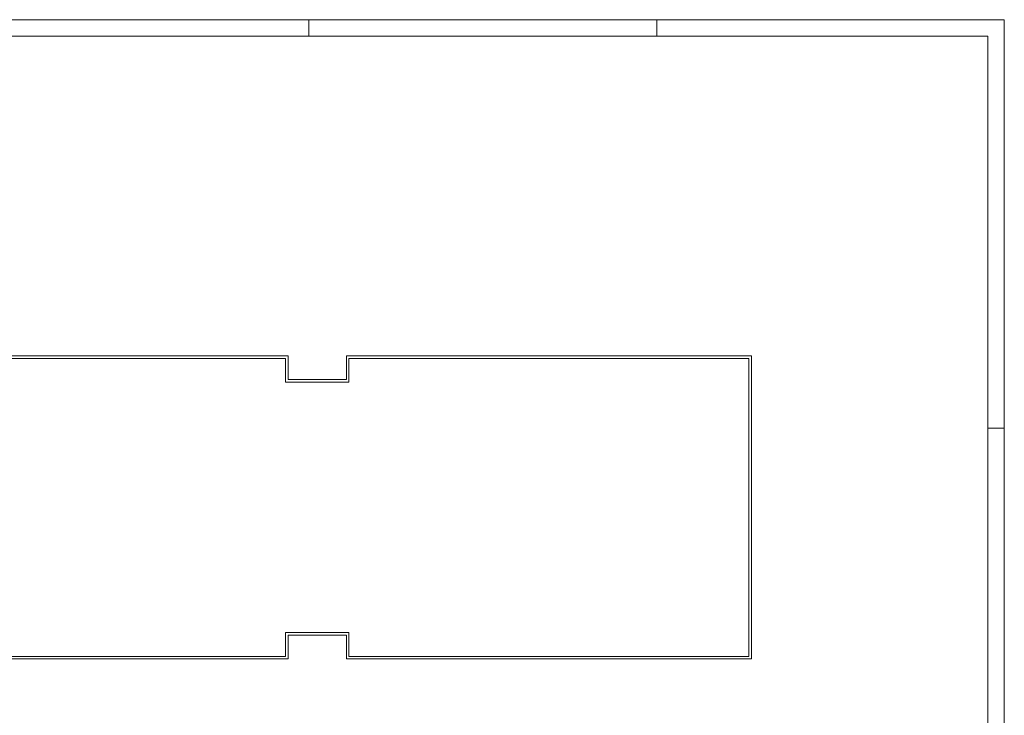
# Model space of a CAD drawing. Header units: metres. Extents: x -66 to 53, y -58 to 26.
# Tile 5 of 5: x -7 to 53, y -16 to 26. Entities that reach past the tile are written whole.
import ezdxf

# ---------------------------------------------------------------- set-up
doc = ezdxf.new("R2010")
doc.units = ezdxf.units.M
doc.header["$MEASUREMENT"] = 0
doc.layers.add('Level 1', color=1, linetype='Continuous', lineweight=0)

msp = doc.modelspace()

# ---------------------------------------------------------------- linework, layer by layer
at = {"layer": 'Level 1', "color": 1, "linetype": 'Continuous', "lineweight": 0}
for p, q in [((-66.1075, 26.0963), (52.7832, 26.0963)), ((10.7988, 25.0963), (10.7988, 26.0963)), ((31.7988, 25.0963), (31.7988, 26.0963)), ((52.7832, 26.0963), (52.7832, -57.9663)), ((-46.8927, 5.7838), (9.5409, 5.7838)), ((-46.7403, 5.6275), (9.3925, 5.6275)), ((9.3925, 5.6275), (9.3925, 4.19)), ((9.5409, 5.7838), (9.5409, 4.3463)), ((13.0605, 5.7838), (13.0605, 4.3463)), ((13.0605, 5.7838), (37.5136, 5.7838)), ((13.2089, 5.6275), (13.2089, 4.19)), ((13.2089, 5.6275), (37.3652, 5.6275)), ((37.3652, 5.6275), (37.3652, -12.3725)), ((37.5136, 5.7838), (37.5136, -12.5287)), ((10.1894, 4.19), (9.3925, 4.19)), ((9.5409, 4.3463), (13.0605, 4.3463)), ((10.1894, 4.19), (11.998, 4.19)), ((13.1972, 4.19), (11.998, 4.19)), ((51.7832, 1.4088), (52.7832, 1.4088)), ((9.3886, -10.935), (9.3886, -12.3725)), ((10.1894, -10.935), (9.3925, -10.935)), ((9.5409, -12.5287), (9.5409, -11.0912)), ((9.5409, -11.0912), (13.0605, -11.0912)), ((10.1894, -10.935), (11.998, -10.935)), ((13.1972, -10.935), (11.998, -10.935)), ((13.0605, -12.5287), (13.0605, -11.0912)), ((13.2089, -10.935), (13.2089, -12.3725)), ((-46.7403, -12.3725), (9.3925, -12.3725)), ((13.2089, -12.3725), (37.3652, -12.3725)), ((-46.8927, -12.5287), (9.5409, -12.5287)), ((13.0605, -12.5287), (37.5136, -12.5287))]:
    msp.add_line(p, q, dxfattribs=at)
at = {"layer": 'Level 1', "color": 11, "linetype": 'Continuous', "lineweight": 0}
for p, q in [((51.7871, 25.0963), (-65.1075, 25.0963)), ((51.7832, -56.9975), (51.7832, 25.0963))]:
    msp.add_line(p, q, dxfattribs=at)

doc.saveas('drawing.dxf')
